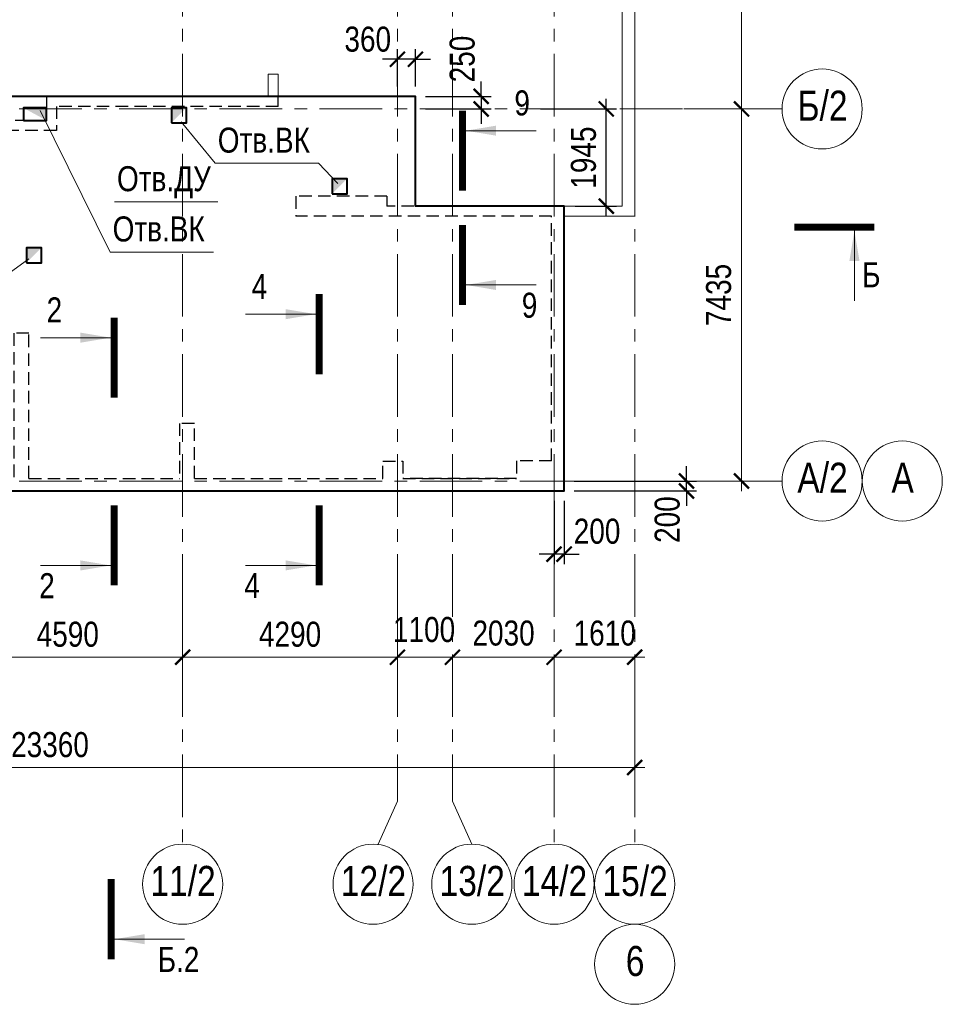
# Model space of a CAD drawing. Header units: inches. Extents: x -56152 to 65019, y 546816 to 630816.
# Tile 11 of 15: x -12285 to 6144, y 592972 to 612648. Entities that reach past the tile are written whole.
import ezdxf
from ezdxf.enums import TextEntityAlignment as Align

# ---------------------------------------------------------------- set-up
doc = ezdxf.new("R2010")
doc.units = ezdxf.units.IN
doc.header["$LTSCALE"] = 1000
doc.header["$MEASUREMENT"] = 0
for name, pattern in [('CENTER', [2, 1.25, -0.25, 0.25, -0.25]), ('HIDDEN', [0.375, 0.25, -0.125]), ('Штрихпунктирная', [6.702778, 3.527778, -1.763889, 0, -1.411111])]:
    doc.linetypes.add(name, pattern=pattern)
for name, color, linetype, lineweight in [('-2._План подземной парковки -2 этаж_1_АР-Чертеж-Оси_Осевые размеры.АР_Ном._пера__120', 7, 'Continuous', 0), ('СК-040-С(тены)', 12, 'Continuous', 20), ('СК-041-С-СТЕНЫ НЕВИДИМЫЕ', 12, 'HIDDEN', 30), ('СК-050-П(литы перекрытия)', 3, 'Continuous', 30), ('СК-051-2-П-ОТВЕРСТИЯ ВК', 1, 'Continuous', 40), ('СК-100-О(си)', 7, 'CENTER', 15), ('СК-100-О(си)_имя', 7, 'CENTER', 15), ('СК-110-О-РАЗМЕРЫ', 7, 'Continuous', 15), ('СК-300-Р(азмеры)', 7, 'Continuous', 20), ('СК-400-Т(екст)', 7, 'Continuous', 20), ('СК-451-1-Т-ОТВ ОВ ДУ', 5, 'Continuous', 20), ('СК-451-2-Т-ОТВ ВК', 1, 'Continuous', 20), ('СК-500-С(ечения)', 5, 'Continuous', 40)]:
    doc.layers.add(name, color=color, linetype=linetype, lineweight=lineweight)
doc.styles.add('ARIAL_annotative', font='arial.ttf', dxfattribs={"width": 0.8, "height": 2.5})
doc.styles.add('RUSS', font='arial.ttf', dxfattribs={"width": 0.8})
doc.dimstyles.new('100-200', dxfattribs={"dimscale": 0, "dimtxt": 500, "dimasz": 300, "dimexe": 200, "dimexo": 200, "dimgap": 200, "dimtad": 1, "dimdec": 0, "dimzin": 0, "dimdsep": 46, "dimtxsty": 'RUSS', "dimblk": 'ARCHTICK', "dimcen": 0.096, "dimdle": 200, "dimclrd": 7, "dimclre": 7, "dimclrt": 256, "dimadec": 0, "dimazin": 0, "dimtfac": 1, "dimtdec": 0, "dimtmove": 2, "dimatfit": 3, "dimldrblk": 'OBLIQUE', "dimfxl": 1, "dimtolj": 1, "dimtzin": 0, "dimarcsym": 0})

# ---------------------------------------------------------------- blocks, each defined once
blk = doc.blocks.new('_ArchTick')
at = {"color": 0, "linetype": 'ByBlock', "const_width": 0.15}
blk.add_lwpolyline([(-0.5, -0.5), (0.5, 0.5)], dxfattribs=at)
blk = doc.blocks.new('*D32')
at = {"layer": 'Defpoints', "color": 0, "transparency": 16777216}
for p in [(-12010, -2470), (-7420, -2470), (-12010, -3521)]:
    blk.add_point(p, dxfattribs=at)
at = {"layer": 'СК-110-О-РАЗМЕРЫ', "color": 7, "lineweight": -2, "transparency": 16777216}
for p, q in [((-12010, -2670), (-12010, -3721)), ((-7420, -2670), (-7420, -3721)), ((-7220, -3521), (-12210, -3521))]:
    blk.add_line(p, q, dxfattribs=at)
at = {"layer": 'СК-110-О-РАЗМЕРЫ', "color": 7, "lineweight": -2, "transparency": 16777216, "xscale": 300, "yscale": 300, "zscale": 300, "rotation": 180}
blk.add_blockref('_ArchTick', (-12010, -3521), dxfattribs=at)
at = {"layer": 'СК-110-О-РАЗМЕРЫ', "color": 7, "lineweight": -2, "transparency": 16777216, "xscale": 300, "yscale": 300, "zscale": 300}
blk.add_blockref('_ArchTick', (-7420, -3521), dxfattribs=at)
at = {"layer": 'СК-110-О-РАЗМЕРЫ', "transparency": 16777216, "insert": (-9715, -3065), "char_height": 500, "attachment_point": 5, "style": 'RUSS'}
blk.add_mtext('\\A1;4590', dxfattribs=at)
blk = doc.blocks.new('_Oblique')
at = {"color": 0, "linetype": 'ByBlock', "lineweight": -2}
blk.add_line((-0.5, -0.5), (0.5, 0.5), dxfattribs=at)
blk = doc.blocks.new('*D33')
at = {"layer": 'Defpoints', "color": 0, "transparency": 16777216}
for p in [(-7420, -2470), (-3130, -2470), (-3130, -3521)]:
    blk.add_point(p, dxfattribs=at)
at = {"layer": 'СК-110-О-РАЗМЕРЫ', "color": 7, "lineweight": -2, "transparency": 16777216}
for p, q in [((-7420, -2670), (-7420, -3721)), ((-3130, -2670), (-3130, -3721)), ((-7620, -3521), (-2930, -3521))]:
    blk.add_line(p, q, dxfattribs=at)
at = {"layer": 'СК-110-О-РАЗМЕРЫ', "color": 7, "lineweight": -2, "transparency": 16777216, "xscale": 300, "yscale": 300, "zscale": 300, "rotation": 180}
blk.add_blockref('_ArchTick', (-7420, -3521), dxfattribs=at)
at = {"layer": 'СК-110-О-РАЗМЕРЫ', "color": 7, "lineweight": -2, "transparency": 16777216, "xscale": 300, "yscale": 300, "zscale": 300}
blk.add_blockref('_ArchTick', (-3130, -3521), dxfattribs=at)
at = {"layer": 'СК-110-О-РАЗМЕРЫ', "transparency": 16777216, "insert": (-5275, -3065), "char_height": 500, "attachment_point": 5, "style": 'RUSS'}
blk.add_mtext('\\A1;4290', dxfattribs=at)
blk = doc.blocks.new('*D15')
at = {"layer": 'Defpoints', "color": 0, "transparency": 16777216}
for p in [(-3130, -3521), (-2030, -3521), (-2030, -3521)]:
    blk.add_point(p, dxfattribs=at)
at = {"layer": 'СК-300-Р(азмеры)', "color": 7, "lineweight": -2, "transparency": 16777216}
blk.add_line((-3330, -3521), (-1830, -3521), dxfattribs=at)
at = {"layer": 'СК-300-Р(азмеры)', "color": 7, "lineweight": -2, "transparency": 16777216, "xscale": 300, "yscale": 300, "zscale": 300, "rotation": 180}
blk.add_blockref('_ArchTick', (-3130, -3521), dxfattribs=at)
at = {"layer": 'СК-300-Р(азмеры)', "color": 7, "lineweight": -2, "transparency": 16777216, "xscale": 300, "yscale": 300, "zscale": 300}
blk.add_blockref('_ArchTick', (-2030, -3521), dxfattribs=at)
at = {"layer": 'СК-300-Р(азмеры)', "transparency": 16777216, "insert": (-2598, -2971), "char_height": 500, "attachment_point": 5, "style": 'RUSS'}
blk.add_mtext('\\A1;1100', dxfattribs=at)
blk = doc.blocks.new('*D16')
at = {"layer": 'Defpoints', "color": 0, "transparency": 16777216}
for p in [(-2030, -3521), (-2030, -3521), (0, -3521)]:
    blk.add_point(p, dxfattribs=at)
at = {"layer": 'СК-300-Р(азмеры)', "color": 7, "lineweight": -2, "transparency": 16777216}
blk.add_line((200, -3521), (-2230, -3521), dxfattribs=at)
at = {"layer": 'СК-300-Р(азмеры)', "color": 7, "lineweight": -2, "transparency": 16777216, "xscale": 300, "yscale": 300, "zscale": 300, "rotation": 180}
blk.add_blockref('_ArchTick', (-2030, -3521), dxfattribs=at)
at = {"layer": 'СК-300-Р(азмеры)', "color": 7, "lineweight": -2, "transparency": 16777216, "xscale": 300, "yscale": 300, "zscale": 300}
blk.add_blockref('_ArchTick', (0, -3521), dxfattribs=at)
at = {"layer": 'СК-300-Р(азмеры)', "transparency": 16777216, "insert": (-1010, -3042), "char_height": 500, "attachment_point": 5, "style": 'RUSS'}
blk.add_mtext('\\A1;2030', dxfattribs=at)
blk = doc.blocks.new('*D17')
at = {"layer": 'Defpoints', "color": 0, "transparency": 16777216}
for p in [(0, -3521), (1610, -3521), (1610, -3521)]:
    blk.add_point(p, dxfattribs=at)
at = {"layer": 'СК-300-Р(азмеры)', "color": 7, "lineweight": -2, "transparency": 16777216}
blk.add_line((-200, -3521), (1810, -3521), dxfattribs=at)
at = {"layer": 'СК-300-Р(азмеры)', "color": 7, "lineweight": -2, "transparency": 16777216, "xscale": 300, "yscale": 300, "zscale": 300, "rotation": 180}
blk.add_blockref('_ArchTick', (0, -3521), dxfattribs=at)
at = {"layer": 'СК-300-Р(азмеры)', "color": 7, "lineweight": -2, "transparency": 16777216, "xscale": 300, "yscale": 300, "zscale": 300}
blk.add_blockref('_ArchTick', (1610, -3521), dxfattribs=at)
at = {"layer": 'СК-300-Р(азмеры)', "transparency": 16777216, "insert": (1010, -3042), "char_height": 500, "attachment_point": 5, "style": 'RUSS'}
blk.add_mtext('\\A1;1610', dxfattribs=at)
blk = doc.blocks.new('*D18')
at = {"layer": 'Defpoints', "color": 0, "transparency": 16777216}
for p in [(2391, 7435), (3744, 7435), (2391, 0)]:
    blk.add_point(p, dxfattribs=at)
at = {"layer": 'СК-300-Р(азмеры)', "color": 7, "lineweight": -2, "transparency": 16777216}
for p, q in [((3744, -200), (3744, 7635)), ((2591, 7435), (3944, 7435)), ((2591, 0), (3944, 0))]:
    blk.add_line(p, q, dxfattribs=at)
at = {"layer": 'СК-300-Р(азмеры)', "color": 7, "lineweight": -2, "transparency": 16777216, "xscale": 300, "yscale": 300, "zscale": 300}
for p, rotation in [((3744, 7435), 90), ((3744, 0), 270)]:
    blk.add_blockref('_ArchTick', p, dxfattribs=dict(at, rotation=rotation))
at = {"layer": 'СК-300-Р(азмеры)', "transparency": 16777216, "insert": (3288, 3718), "char_height": 500, "attachment_point": 5, "rotation": 90, "style": 'RUSS'}
blk.add_mtext('\\A1;7435', dxfattribs=at)
blk = doc.blocks.new('*D19')
at = {"layer": 'Defpoints', "color": 0, "transparency": 16777216}
for p in [(2391, 15986), (2391, 7436), (3744, 7436)]:
    blk.add_point(p, dxfattribs=at)
at = {"layer": 'СК-300-Р(азмеры)', "color": 7, "lineweight": -2, "transparency": 16777216}
for p, q in [((3744, 16186), (3744, 7236)), ((2591, 15986), (3944, 15986)), ((2591, 7436), (3944, 7436))]:
    blk.add_line(p, q, dxfattribs=at)
at = {"layer": 'СК-300-Р(азмеры)', "color": 7, "lineweight": -2, "transparency": 16777216, "xscale": 300, "yscale": 300, "zscale": 300}
for p, rotation in [((3744, 15986), 90), ((3744, 7436), 270)]:
    blk.add_blockref('_ArchTick', p, dxfattribs=dict(at, rotation=rotation))
at = {"layer": 'СК-300-Р(азмеры)', "transparency": 16777216, "insert": (3288, 11711), "char_height": 500, "attachment_point": 5, "rotation": 90, "style": 'RUSS'}
blk.add_mtext('\\A1;8550', dxfattribs=at)
blk = doc.blocks.new('*D21')
at = {"layer": 'Defpoints', "color": 0, "transparency": 16777216}
for p in [(-21750, -3521), (1610, -3521), (-21750, -5726)]:
    blk.add_point(p, dxfattribs=at)
at = {"layer": 'СК-110-О-РАЗМЕРЫ', "color": 7, "lineweight": -2, "transparency": 16777216}
for p, q in [((-21750, -3721), (-21750, -5926)), ((1610, -3721), (1610, -5926)), ((1810, -5726), (-21950, -5726))]:
    blk.add_line(p, q, dxfattribs=at)
at = {"layer": 'СК-110-О-РАЗМЕРЫ', "color": 7, "lineweight": -2, "transparency": 16777216, "xscale": 300, "yscale": 300, "zscale": 300, "rotation": 180}
blk.add_blockref('_ArchTick', (-21750, -5726), dxfattribs=at)
at = {"layer": 'СК-110-О-РАЗМЕРЫ', "color": 7, "lineweight": -2, "transparency": 16777216, "xscale": 300, "yscale": 300, "zscale": 300}
blk.add_blockref('_ArchTick', (1610, -5726), dxfattribs=at)
at = {"layer": 'СК-110-О-РАЗМЕРЫ', "transparency": 16777216, "insert": (-10070, -5271), "char_height": 500, "attachment_point": 5, "style": 'RUSS'}
blk.add_mtext('\\A1;23360', dxfattribs=at)
blk = doc.blocks.new('Сечение')
at = {"layer": 'СК-500-С(ечения)', "linetype": 'Continuous', "lineweight": 15, "ltscale": 100}
blk.add_line((-200, -35), (-200, -735), dxfattribs=at)
at = {"layer": 'СК-500-С(ечения)', "linetype": 'Continuous', "ltscale": 100, "const_width": 70}
blk.add_lwpolyline([(-400, 0), (400, 0)], dxfattribs=at)
at = {"layer": 'СК-500-С(ечения)', "linetype": 'Continuous', "ltscale": 100}
blk.add_solid([(-200, -35), (-250.3, -335.5), (-149.7, -335.5)], dxfattribs=at)
blk = doc.blocks.new('*U14')
at = {"layer": 'СК-400-Т(екст)', "ltscale": 100, "xscale": -0.01, "yscale": 0.01, "zscale": 0.01, "rotation": 89.99999999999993}
blk.add_blockref('Сечение', (0, -4), dxfattribs=at)
at = {"layer": 'СК-500-С(ечения)', "color": 0, "ltscale": 100, "style": 'ARIAL_annotative', "text_generation_flag": 2, "width": 0.8}
blk.add_attdef('НОМЕР_СЕЧЕНИЯ_1_1(НОМЕР_ЛИСТА)', text='', height=2.5, rotation=90, dxfattribs=at).set_placement((6.74, -1.226), align=Align.RIGHT)
blk.add_attdef('НОМЕР_СЕЧЕНИЯ_2_1(НОМЕР_ЛИСТА)', text='', height=2.5, rotation=90, dxfattribs=at).set_placement((7.48, -262.623), align=Align.BOTTOM_LEFT)
blk = doc.blocks.new('*U39')
at = {"layer": 'СК-400-Т(екст)', "ltscale": 100, "yscale": 0.01, "zscale": 0.01}
for p, xscale, rotation in [((0, -4), 0.01, 270.0000000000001), ((0, -22.757), -0.01, 270)]:
    blk.add_blockref('Сечение', p, dxfattribs=dict(at, xscale=xscale, rotation=rotation))
at = {"layer": 'СК-500-С(ечения)', "color": 0, "ltscale": 100, "style": 'ARIAL_annotative', "width": 0.8}
blk.add_attdef('НОМЕР_СЕЧЕНИЯ_1_1(НОМЕР_ЛИСТА)', text='', height=2.5, rotation=270, dxfattribs=at).set_placement((-6.74, -1.226), align=Align.RIGHT)
blk.add_attdef('НОМЕР_СЕЧЕНИЯ_2_1(НОМЕР_ЛИСТА)', text='', height=2.5, rotation=270, dxfattribs=at).set_placement((-7.48, -25.53), align=Align.BOTTOM_LEFT)
blk = doc.blocks.new('*U40')
at = {"layer": 'СК-400-Т(екст)', "ltscale": 100, "yscale": 0.01, "zscale": 0.01}
for p, xscale, rotation in [((0, -4), 0.01, 270.0000000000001), ((0, -25.1), -0.01, 270)]:
    blk.add_blockref('Сечение', p, dxfattribs=dict(at, xscale=xscale, rotation=rotation))
at = {"layer": 'СК-500-С(ечения)', "color": 0, "ltscale": 100, "style": 'ARIAL_annotative', "width": 0.8}
blk.add_attdef('НОМЕР_СЕЧЕНИЯ_1_1(НОМЕР_ЛИСТА)', text='', height=2.5, rotation=270, dxfattribs=at).set_placement((-6.74, -1.226), align=Align.RIGHT)
blk.add_attdef('НОМЕР_СЕЧЕНИЯ_2_1(НОМЕР_ЛИСТА)', text='', height=2.5, rotation=270, dxfattribs=at).set_placement((-7.48, -27.874), align=Align.BOTTOM_LEFT)
blk = doc.blocks.new('*U72')
at = {"layer": 'СК-400-Т(екст)', "ltscale": 100, "yscale": 0.01, "zscale": 0.01}
for p, xscale, rotation in [((0, -4), 0.01, 270.0000000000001), ((0, -15.416), -0.01, 270)]:
    blk.add_blockref('Сечение', p, dxfattribs=dict(at, xscale=xscale, rotation=rotation))
at = {"layer": 'СК-500-С(ечения)', "color": 0, "ltscale": 100, "style": 'ARIAL_annotative', "width": 0.8}
blk.add_attdef('НОМЕР_СЕЧЕНИЯ_1_1(НОМЕР_ЛИСТА)', text='', height=2.5, rotation=270, dxfattribs=at).set_placement((-6.74, -1.226), align=Align.RIGHT)
blk.add_attdef('НОМЕР_СЕЧЕНИЯ_2_1(НОМЕР_ЛИСТА)', text='', height=2.5, rotation=270, dxfattribs=at).set_placement((-7.48, -18.19), align=Align.BOTTOM_LEFT)
blk = doc.blocks.new('*D126')
at = {"layer": 'Defpoints', "color": 0, "transparency": 16777216}
for p in [(-2080, 610864), (-567, 610864), (-1388, 608920)]:
    blk.add_point(p, dxfattribs=at)
at = {"layer": 'СК-110-О-РАЗМЕРЫ', "color": 7, "lineweight": -2, "transparency": 16777216}
for p, q in [((-567, 608720), (-567, 611064)), ((-1880, 610864), (-367, 610864)), ((-1188, 608920), (-367, 608920))]:
    blk.add_line(p, q, dxfattribs=at)
at = {"layer": 'СК-110-О-РАЗМЕРЫ', "color": 7, "lineweight": -2, "transparency": 16777216, "xscale": 300, "yscale": 300, "zscale": 300}
for p, rotation in [((-567, 610864), 90), ((-567, 608920), 270)]:
    blk.add_blockref('_ArchTick', p, dxfattribs=dict(at, rotation=rotation))
at = {"layer": 'СК-110-О-РАЗМЕРЫ', "transparency": 16777216, "insert": (-1022, 609892), "char_height": 500, "attachment_point": 5, "rotation": 90, "style": 'RUSS'}
blk.add_mtext('\\A1;1945', dxfattribs=at)
blk = doc.blocks.new('*D127')
at = {"layer": 'Defpoints', "color": 0, "transparency": 16777216}
for p in [(-1410, 603429), (1035, 603429), (-1410, 603230)]:
    blk.add_point(p, dxfattribs=at)
at = {"layer": 'СК-110-О-РАЗМЕРЫ', "color": 7, "lineweight": -2, "transparency": 16777216}
for p, q in [((1035, 603429), (1035, 603729)), ((-1210, 603429), (1235, 603429)), ((1035, 603230), (1035, 603429)), ((-1210, 603230), (1235, 603230)), ((1035, 603230), (1035, 602930))]:
    blk.add_line(p, q, dxfattribs=at)
at = {"layer": 'СК-110-О-РАЗМЕРЫ', "color": 7, "lineweight": -2, "transparency": 16777216, "xscale": 300, "yscale": 300, "zscale": 300}
for p, rotation in [((1035, 603429), 270), ((1035, 603230), 90)]:
    blk.add_blockref('_ArchTick', p, dxfattribs=dict(at, rotation=rotation))
at = {"layer": 'СК-110-О-РАЗМЕРЫ', "transparency": 16777216, "insert": (651, 602658), "char_height": 500, "attachment_point": 5, "rotation": 90, "style": 'RUSS'}
blk.add_mtext('\\A1;200', dxfattribs=at)
blk = doc.blocks.new('*D128')
at = {"layer": 'Defpoints', "color": 0, "transparency": 16777216}
for p in [(-1610, 603230), (-1410, 603230), (-1610, 601968)]:
    blk.add_point(p, dxfattribs=at)
at = {"layer": 'СК-110-О-РАЗМЕРЫ', "color": 7, "lineweight": -2, "transparency": 16777216}
for p, q in [((-1610, 603030), (-1610, 601768)), ((-1410, 603030), (-1410, 601768)), ((-1610, 601968), (-1910, 601968)), ((-1410, 601968), (-1610, 601968)), ((-1410, 601968), (-1110, 601968))]:
    blk.add_line(p, q, dxfattribs=at)
at = {"layer": 'СК-110-О-РАЗМЕРЫ', "color": 7, "lineweight": -2, "transparency": 16777216, "xscale": 300, "yscale": 300, "zscale": 300}
blk.add_blockref('_ArchTick', (-1610, 601968), dxfattribs=at)
at = {"layer": 'СК-110-О-РАЗМЕРЫ', "color": 7, "lineweight": -2, "transparency": 16777216, "xscale": 300, "yscale": 300, "zscale": 300, "rotation": 180}
blk.add_blockref('_ArchTick', (-1410, 601968), dxfattribs=at)
at = {"layer": 'СК-110-О-РАЗМЕРЫ', "transparency": 16777216, "insert": (-752, 602423), "char_height": 500, "attachment_point": 5, "style": 'RUSS'}
blk.add_mtext('\\A1;200', dxfattribs=at)
blk = doc.blocks.new('тех')
at = {"layer": 'СК-040-С(тены)'}
for p, q in [((45281, -10495), (45281, 201)), ((45531, -10695), (45531, 201)), ((38210, -8300), (38210, -7855)), ((38210, -7855), (38410, -7855)), ((38410, -8300), (38410, -7855)), ((45281, -10495), (44120, -10495)), ((45531, -10695), (44120, -10695))]:
    blk.add_line(p, q, dxfattribs=at)
at = {"layer": 'СК-041-С-СТЕНЫ НЕВИДИМЫЕ'}
for p, q in [((38210, -8300), (33780, -8300)), ((33780, -8300), (33780, -8780)), ((38410, -8500), (38410, -8300)), ((38410, -8500), (33980, -8500)), ((33980, -8500), (33980, -8980)), ((33780, -8780), (31220, -8780)), ((33980, -8980), (31020, -8980)), ((40580, -10295), (38760, -10295)), ((38760, -10295), (38760, -10695)), ((40580, -10295), (40580, -10495)), ((44120, -10495), (40580, -10495)), ((43870, -10695), (38760, -10695)), ((43870, -15585), (43870, -10695)), ((44120, -16185), (44120, -10695)), ((40500, -15588), (40900, -15587)), ((40500, -15935), (40500, -15588)), ((40900, -15587), (40900, -15935)), ((33430, -15935), (36435, -15935)), ((36735, -15935), (40500, -15935)), ((40900, -15935), (43170, -15935)), ((1, -16185), (44120, -16185)), ((40900, -16185), (39700, -16185))]:
    blk.add_line(p, q, dxfattribs=at)
for points in [[(33430, -15935), (33430, -13033), (33130, -13033), (33130, -15935)], [(36435, -14835), (36435, -15935)], [(36735, -15935), (36735, -14835), (36435, -14835)], [(43870, -15585), (43170, -15585), (43170, -15935), (40900, -15935)]]:
    blk.add_lwpolyline(points, dxfattribs=at)
blk = doc.blocks.new('*D144')
at = {"layer": 'Defpoints', "color": 0, "transparency": 16777216}
for p in [(-4380, 611115), (-4380, 610864), (-3066, 610864)]:
    blk.add_point(p, dxfattribs=at)
at = {"layer": 'СК-110-О-РАЗМЕРЫ', "color": 7, "lineweight": -2, "transparency": 16777216}
for p, q in [((-3066, 611115), (-3066, 611415)), ((-4180, 611115), (-2866, 611115)), ((-3066, 611115), (-3066, 610864)), ((-4180, 610864), (-2866, 610864)), ((-3066, 610864), (-3066, 610564))]:
    blk.add_line(p, q, dxfattribs=at)
at = {"layer": 'СК-110-О-РАЗМЕРЫ', "color": 7, "lineweight": -2, "transparency": 16777216, "xscale": 300, "yscale": 300, "zscale": 300}
for p, rotation in [((-3066, 611115), 270), ((-3066, 610864), 90)]:
    blk.add_blockref('_ArchTick', p, dxfattribs=dict(at, rotation=rotation))
at = {"layer": 'СК-110-О-РАЗМЕРЫ', "transparency": 16777216, "insert": (-3444, 611862), "char_height": 500, "attachment_point": 5, "rotation": 90, "style": 'RUSS'}
blk.add_mtext('\\A1;250', dxfattribs=at)
blk = doc.blocks.new('*D145')
at = {"layer": 'Defpoints', "color": 0, "transparency": 16777216}
for p in [(-4740, 611859), (-4740, 611115), (-4380, 611115)]:
    blk.add_point(p, dxfattribs=at)
at = {"layer": 'СК-110-О-РАЗМЕРЫ', "color": 7, "lineweight": -2, "transparency": 16777216}
for p, q in [((-4740, 611315), (-4740, 612059)), ((-4380, 611315), (-4380, 612059)), ((-4740, 611859), (-5040, 611859)), ((-4380, 611859), (-4740, 611859)), ((-4380, 611859), (-4080, 611859))]:
    blk.add_line(p, q, dxfattribs=at)
at = {"layer": 'СК-110-О-РАЗМЕРЫ', "color": 7, "lineweight": -2, "transparency": 16777216, "xscale": 300, "yscale": 300, "zscale": 300}
blk.add_blockref('_ArchTick', (-4740, 611859), dxfattribs=at)
at = {"layer": 'СК-110-О-РАЗМЕРЫ', "color": 7, "lineweight": -2, "transparency": 16777216, "xscale": 300, "yscale": 300, "zscale": 300, "rotation": 180}
blk.add_blockref('_ArchTick', (-4380, 611859), dxfattribs=at)
at = {"layer": 'СК-110-О-РАЗМЕРЫ', "transparency": 16777216, "insert": (-5333, 612256), "char_height": 500, "attachment_point": 5, "style": 'RUSS'}
blk.add_mtext('\\A1;360', dxfattribs=at)
blk = doc.blocks.new('*U152')
at = {"layer": 'СК-400-Т(екст)', "ltscale": 100, "xscale": -0.01, "yscale": 0.01, "zscale": 0.01, "rotation": 89.99999999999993}
blk.add_blockref('Сечение', (0, -4), dxfattribs=at)
at = {"layer": 'СК-500-С(ечения)', "color": 0, "ltscale": 100, "style": 'ARIAL_annotative', "width": 0.8}
blk.add_attdef('НОМЕР_СЕЧЕНИЯ_1_1(НОМЕР_ЛИСТА)', text='', height=2.5, rotation=180, dxfattribs=at).set_placement((6.74, -1.226), align=Align.RIGHT)
blk.add_attdef('НОМЕР_СЕЧЕНИЯ_2_1(НОМЕР_ЛИСТА)', text='', height=2.5, rotation=180, dxfattribs=at).set_placement((6.74, -140.575), align=Align.BOTTOM_LEFT)
blk = doc.blocks.new('оси')
at = {"layer": '-2._План подземной парковки -2 этаж_1_АР-Чертеж-Оси_Осевые размеры.АР_Ном._пера__120', "color": 7, "linetype": 'Штрихпунктирная', "lineweight": 0}
blk.add_line((2937.3, 0), (3937.3, 0), dxfattribs=at)
at = {"layer": 'СК-100-О(си)'}
for p, q in [((-7420, 18534.9), (-7420, -7257.5)), ((-3130, 18534.9), (-3130, -6395.3)), ((-2030, 18534.9), (-2030, -6395.3)), ((0, 18534.9), (0, -7257.5)), ((1610, 18534.9), (1610, -7257.5)), ((-46685.3, 7435), (4554.2, 7435)), ((-46685.3, 0), (4554.2, 0))]:
    blk.add_line(p, q, dxfattribs=at)
at = {"layer": 'СК-100-О(си)', "ltscale": 1000}
for p, q in [((-3516.3, -7257.5), (-3130, -6395.3)), ((-1643.7, -7257.5), (-2030, -6395.3))]:
    blk.add_line(p, q, dxfattribs=at)
at = {"layer": 'СК-100-О(си)', "linetype": 'Continuous'}
for centre in [(5354.2, 7435), (5354.2, 0), (6954.2, 0), (-7420, -8057.5), (-3616.3, -8057.5), (-1643.7, -8057.5), (0, -8057.5), (1610, -8057.5), (1610, -9657.5)]:
    blk.add_circle(centre, 800, dxfattribs=at)
at = {"layer": 'СК-100-О(си)_имя', "style": 'RUSS', "width": 0.8}
for s, p in [('Б/2', (5362.1, 7500.7)), ('А/2', (5362.1, 65.7)), ('А', (6962.1, 65.7)), ('11/2', (-7412.2, -7991.8)), ('12/2', (-3608.5, -7991.8)), ('13/2', (-1635.9, -7991.8)), ('14/2', (7.8, -7991.8)), ('15/2', (1617.8, -7991.8)), ('6', (1617.8, -9591.8))]:
    blk.add_text(s, height=600, dxfattribs=at).set_placement(p, align=Align.MIDDLE_CENTER)
at = {"layer": 'СК-110-О-РАЗМЕРЫ'}
for base, p1, p2, picture, middle in [((-12010, -3520.6), (-7420, -2469.7), (-12010, -2469.7), '*D32', (-9715, -3065.3)), ((-21750, -5726.1), (1610, -3520.6), (-21750, -3520.6), '*D21', (-10070, -5270.7))]:
    dim = blk.add_linear_dim(base=base, p1=p1, p2=p2, angle=180, dimstyle='100-200', override={"dimscale": 1}, dxfattribs=at)
    dim.commit()
    dim.dimension.update_dxf_attribs({"geometry": picture, "text_midpoint": middle})
dim = blk.add_linear_dim(base=(-3130, -3520.6), p1=(-7420, -2469.7), p2=(-3130, -2469.7), dimstyle='100-200', override={"dimscale": 1}, dxfattribs=at)
dim.commit()
dim.dimension.update_dxf_attribs({"geometry": '*D33', "text_midpoint": (-5275, -3065.3)})
at = {"layer": 'СК-300-Р(азмеры)'}
for base, p1, p2, angle, picture, middle in [((3743.5, 7436.2), (2391.1, 15986), (2391.1, 7436.2), 270, '*D19', (3288.2, 11711.1)), ((3743.5, 7435), (2391.1, 0), (2391.1, 7435), 90, '*D18', (3288.1, 3717.5))]:
    dim = blk.add_linear_dim(base=base, p1=p1, p2=p2, angle=angle, dimstyle='100-200', override={"dimscale": 1}, dxfattribs=at)
    dim.commit()
    dim.dimension.update_dxf_attribs({"geometry": picture, "text_midpoint": middle})
for base, p1, p2, picture, middle in [((-2030, -3520.6), (-3130, -3520.6), (-2030, -3520.6), '*D15', (-2598.4, -2971.4)), ((1610, -3520.6), (0, -3520.6), (1610, -3520.6), '*D17', (1010.3, -3041.9))]:
    dim = blk.add_linear_dim(base=base, p1=p1, p2=p2, dimstyle='100-200', override={"dimscale": 1}, dxfattribs=at)
    dim.commit()
    dim.dimension.update_dxf_attribs({"geometry": picture, "text_midpoint": middle, "dimtype": 128})
dim = blk.add_linear_dim(base=(-2030, -3520.6), p1=(0, -3520.6), p2=(-2030, -3520.6), angle=180, dimstyle='100-200', override={"dimscale": 1}, dxfattribs=at)
dim.commit()
dim.dimension.update_dxf_attribs({"geometry": '*D16', "text_midpoint": (-1010.3, -3041.9), "dimtype": 128})
blk = doc.blocks.new('A$C858fb3ef')
at = {"layer": 'СК-300-Р(азмеры)'}
blk.add_blockref('оси', (0, 0), dxfattribs=at)
blk = doc.blocks.new('A$C573b34c5')
blk.add_blockref('A$C858fb3ef', (0, 0))

msp = doc.modelspace()

# ---------------------------------------------------------------- linework, layer by layer
at = {"layer": 'СК-050-П(литы перекрытия)'}
for p, q in [((-1410.1, 603229.9), (-1410.2, 608719.7)), ((-45530.2, 603229.9), (-1410.1, 603229.9))]:
    msp.add_line(p, q, dxfattribs=at)
at = {"layer": 'СК-050-П(литы перекрытия)', "lineweight": 40}
msp.add_lwpolyline([(-45530.2, 611114.9), (-45530.2, 603229.8), (-1410.1, 603229.8), (-1410.1, 608920), (-4379.7, 608920), (-4379.7, 611114.7), (-16140.3, 611114.5), (-16140.4, 613719), (-19427.4, 613719), (-19427.3, 615295.9), (-19427.3, 615949.3), (-23510.2, 615949.2), (-23510.2, 613219.7), (-27100.7, 613219.7), (-27100.7, 609614.4), (-28880.4, 609614.9), (-28880.4, 611114.9), (-45530.2, 611114.9)], dxfattribs=at)
at = {"layer": 'СК-051-2-П-ОТВЕРСТИЯ ВК'}
for points in [[(-12210.1, 610634.8), (-11750.2, 610634.8), (-11750.2, 610884.9), (-12210.1, 610884.9)], [(-9250.1, 610589.8), (-8950.1, 610589.8), (-8950.1, 610889.8), (-9250.1, 610889.8)], [(-6045.2, 609169.8), (-5745.2, 609169.8), (-5745.2, 609469.8), (-6045.2, 609469.8)], [(-12150, 607789.7), (-11850, 607789.7), (-11850, 608089.6), (-12150, 608089.6)]]:
    msp.add_lwpolyline(points, close=True, dxfattribs=at)
for points in [[(-11750.2, 610634.8), (-11750.2, 610884.9), (-12210.1, 610884.9)], [(-9250.1, 610589.8), (-8950.1, 610889.8), (-9250.1, 610889.8)], [(-6045.2, 609169.8), (-5745.2, 609469.8), (-6045.2, 609469.8)], [(-12150, 607789.7), (-11850, 608089.6), (-12150, 608089.6)]]:
    msp.add_solid(points, dxfattribs=at)
at = {"layer": 'СК-451-1-Т-ОТВ ОВ ДУ', "lineweight": 13}
msp.add_line((-10393.7, 609007.8), (-8328.1, 609007.8), dxfattribs=at)
at = {"layer": 'СК-451-2-Т-ОТВ ВК', "lineweight": 15}
for p, q in [((-10480.6, 608003.8), (-11878.3, 610831.5)), ((-8380.4, 609778.5), (-9062.3, 610610.1)), ((-8380.4, 609778.5), (-6314.9, 609778.5)), ((-6314.9, 609778.5), (-5929, 609375)), ((-10480.6, 608003.8), (-8415, 608003.8)), ((-14089.2, 606433.3), (-12104.8, 607868.7))]:
    msp.add_line(p, q, dxfattribs=at)

# ---------------------------------------------------------------- block references
at = {"layer": 'СК-110-О-РАЗМЕРЫ'}
msp.add_blockref('тех', (-45530.2, 619414.4), dxfattribs=at)
at = {"layer": 'СК-300-Р(азмеры)'}
msp.add_blockref('A$C573b34c5', (-1610, 603429.4), dxfattribs=at)
at = {"layer": 'СК-500-С(ечения)'}
ref = msp.add_blockref('*U152', (-10460.5, 593873.3), dxfattribs=dict(at, xscale=-200, yscale=200, zscale=200, rotation=180))
ref.add_attrib('НОМЕР_СЕЧЕНИЯ_1_1(НОМЕР_ЛИСТА)', 'Б.2', dxfattribs={"color": 0, "ltscale": 100, "height": 500, "style": 'ARIAL_annotative', "width": 0.8}).set_placement((-9112.6, 594118.6), align=Align.TOP_CENTER)
ref = msp.add_blockref('*U72', (-3440, 610830.3), dxfattribs=dict(at, xscale=-200, yscale=200, zscale=200, rotation=6.149580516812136e-05))
ref.add_attrib('НОМЕР_СЕЧЕНИЯ_2_1(НОМЕР_ЛИСТА)', '9', dxfattribs={"color": 0, "ltscale": 100, "height": 500, "style": 'ARIAL_annotative', "width": 0.8}).set_placement((-2255.7, 607192.3), align=Align.TOP_LEFT)
ref.add_attrib('НОМЕР_СЕЧЕНИЯ_1_1(НОМЕР_ЛИСТА)', '9', dxfattribs={"color": 0, "ltscale": 100, "height": 500, "style": 'ARIAL_annotative', "width": 0.8}).set_placement((-2403.7, 610585.1), align=Align.BOTTOM_LEFT)
at = {"layer": 'СК-500-С(ечения)', "color": 1}
ref = msp.add_blockref('*U14', (4789, 608499.1), dxfattribs=dict(at, xscale=200, yscale=200, zscale=200, rotation=269.9999385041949))
ref.add_attrib('НОМЕР_СЕЧЕНИЯ_1_1(НОМЕР_ЛИСТА)', 'Б', dxfattribs={"color": 0, "ltscale": 100, "height": 500, "style": 'ARIAL_annotative', "width": 0.8}).set_placement((4543.7, 607151.1), align=Align.BOTTOM_LEFT)
at = {"layer": 'СК-500-С(ечения)'}
ref = msp.add_blockref('*U40', (-6303.5, 607163.1), dxfattribs=dict(at, xscale=200, yscale=200, zscale=200, rotation=359.9999385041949))
ref.add_attrib('НОМЕР_СЕЧЕНИЯ_2_1(НОМЕР_ЛИСТА)', '4', dxfattribs={"color": 0, "ltscale": 100, "height": 500, "style": 'ARIAL_annotative', "width": 0.8}).set_placement((-7799.5, 601588.4), align=Align.TOP_LEFT)
ref.add_attrib('НОМЕР_СЕЧЕНИЯ_1_1(НОМЕР_ЛИСТА)', '4', dxfattribs={"color": 0, "ltscale": 100, "height": 500, "style": 'ARIAL_annotative', "width": 0.8}).set_placement((-7651.5, 606917.8), align=Align.BOTTOM_LEFT)
ref = msp.add_blockref('*U39', (-10399.8, 606693.7), dxfattribs=dict(at, xscale=200, yscale=200, zscale=200, rotation=359.9999385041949))
ref.add_attrib('НОМЕР_СЕЧЕНИЯ_2_1(НОМЕР_ЛИСТА)', '2', dxfattribs={"color": 0, "ltscale": 100, "height": 500, "style": 'ARIAL_annotative', "width": 0.8}).set_placement((-11895.7, 601587.6), align=Align.TOP_LEFT)
ref.add_attrib('НОМЕР_СЕЧЕНИЯ_1_1(НОМЕР_ЛИСТА)', '2', dxfattribs={"color": 0, "ltscale": 100, "height": 500, "style": 'ARIAL_annotative', "width": 0.8}).set_placement((-11747.7, 606448.4), align=Align.BOTTOM_LEFT)

# ---------------------------------------------------------------- texts
at = {"layer": 'СК-451-1-Т-ОТВ ОВ ДУ', "lineweight": 13, "style": 'RUSS', "width": 0.8}
msp.add_text('Отв.ДУ', height=500, dxfattribs=at).set_placement((-10341.9, 609220.5))
at = {"layer": 'СК-451-2-Т-ОТВ ВК', "lineweight": 15, "style": 'RUSS', "width": 0.8}
for p in [(-8328.7, 609991.2), (-10428.8, 608216.5)]:
    msp.add_text('Отв.ВК', height=500, dxfattribs=at).set_placement(p)

# ---------------------------------------------------------------- dimensions: what is measured, and where the dimension line sits
at = {"layer": 'СК-110-О-РАЗМЕРЫ'}
for base, p1, p2, picture, middle in [((-4740, 611859.2), (-4379.7, 611114.7), (-4740, 611114.7), '*D145', (-5333.1, 612255.5)), ((-1609.7, 601967.8), (-1409.8, 603229.9), (-1609.7, 603229.9), '*D128', (-752.2, 602423.5))]:
    dim = msp.add_linear_dim(base=base, p1=p1, p2=p2, dimstyle='100-200', override={"dimscale": 1}, dxfattribs=at)
    dim.commit()
    dim.dimension.update_dxf_attribs({"geometry": picture, "text_midpoint": middle, "dimtype": 160})
for base, p1, p2, picture, middle in [((-3066.3, 610864.4), (-4379.7, 611114.7), (-4379.7, 610864.4), '*D144', (-3444.1, 611862)), ((1034.5, 603429.4), (-1409.8, 603229.8), (-1409.8, 603429.4), '*D127', (650.7, 602657.9))]:
    dim = msp.add_linear_dim(base=base, p1=p1, p2=p2, angle=90, dimstyle='100-200', override={"dimscale": 1}, dxfattribs=at)
    dim.commit()
    dim.dimension.update_dxf_attribs({"geometry": picture, "text_midpoint": middle, "dimtype": 160})
dim = msp.add_linear_dim(base=(-566.6, 610864.4), p1=(-1388.3, 608919.7), p2=(-2079.8, 610864.4), angle=90, dimstyle='100-200', override={"dimscale": 1}, dxfattribs=at)
dim.commit()
dim.dimension.update_dxf_attribs({"geometry": '*D126', "text_midpoint": (-1021.9, 609892.1)})

doc.saveas('drawing.dxf')
